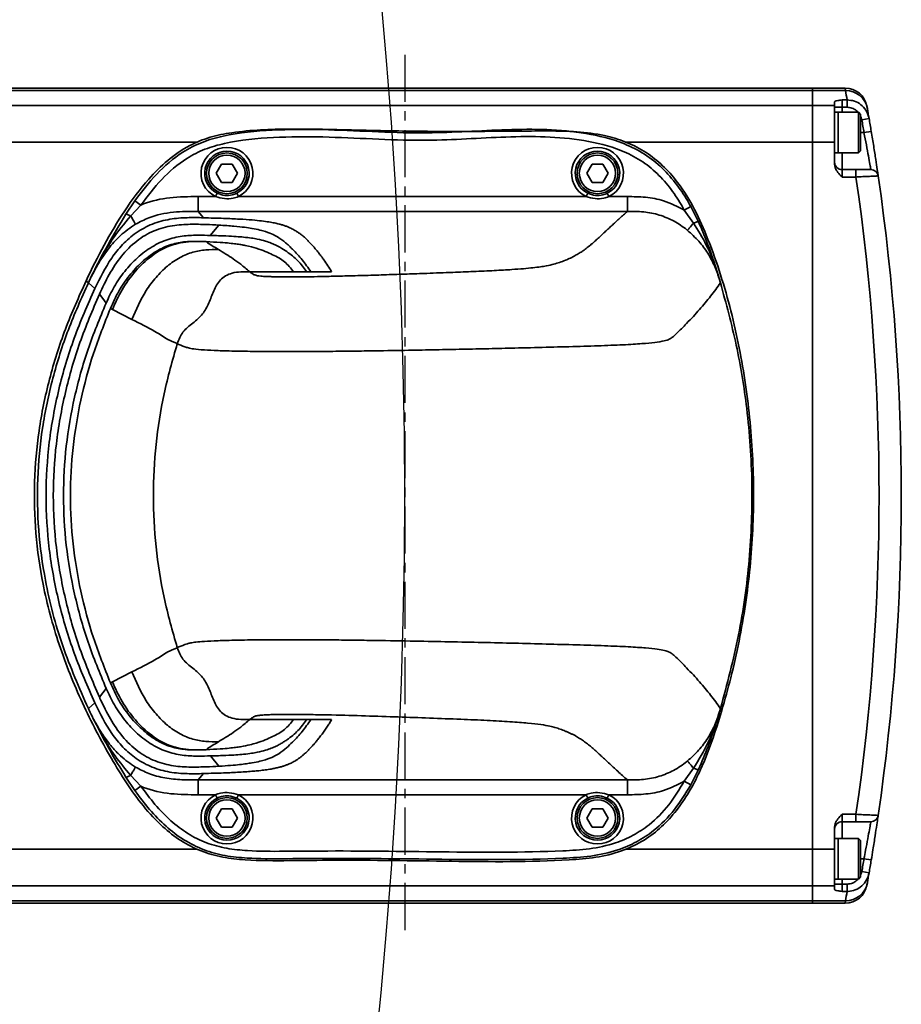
# Model space of a CAD drawing. Header units: millimetres. Extents: x 5717 to 9500, y -822 to 3039.
# Tile 15 of 31: x 7796 to 7915, y 743 to 875. Entities that reach past the tile are written whole.
import ezdxf

# ---------------------------------------------------------------- set-up
doc = ezdxf.new("R2010")
doc.units = ezdxf.units.MM
doc.header["$PDSIZE"] = -1
doc.linetypes.add('CENTER', pattern=[10.16, 6.35, -1.27, 1.27, -1.27])
doc.layers.add('细线层', color=7, linetype='Continuous')
doc.styles.get("Standard").update_dxf_attribs({"font": 'geniso.shx'})
doc.dimstyles.new('ISO-25', dxfattribs={"dimscale": 5, "dimtxt": 3.5, "dimasz": 4.5, "dimexe": 3.5, "dimexo": 0.625, "dimtad": 1, "dimdec": 1, "dimtxsty": 'Standard', "dimcen": 2.5, "dimclrd": 1, "dimclre": 1, "dimadec": 0, "dimazin": 0, "dimtfac": 1, "dimtdec": 1, "dimtmove": 1, "dimatfit": 3, "dimfxl": 1, "dimarcsym": 0})

# ---------------------------------------------------------------- blocks, each defined once
blk = doc.blocks.new('*D32')
at = {"color": 1, "lineweight": -2, "transparency": 16777216}
for p, q in [((7895.88, 1048.55), (7836.6, 1029.74)), ((7147.94, 811.21), (7815.15, 1022.94))]:
    blk.add_line(p, q, dxfattribs=at)
at = {"color": 1, "transparency": 16777216}
blk.add_solid([(7835.46, 1033.32), (7837.73, 1026.17), (7815.15, 1022.94)], dxfattribs=at)
at = {"layer": 'Defpoints', "color": 0, "transparency": 16777216}
for p in [(7815.15, 1022.94), (7147.94, 811.21)]:
    blk.add_point(p, dxfattribs=at)
at = {"color": 0, "transparency": 16777216, "insert": (7873.37, 1053.87), "char_height": 17.5, "attachment_point": 5, "rotation": 17.6057}
blk.add_mtext('{\\fHYSWLongFangSong|b1|i0|c134|p2;R700}', dxfattribs=at)

msp = doc.modelspace()

# ---------------------------------------------------------------- linework, layer by layer
at = {"linetype": 'CENTER'}
msp.add_line((7847.94, 870.71), (7847.94, 751.71), dxfattribs=at)
at = {"color": 4}
msp.add_arc((7147.94, 811.21), 700, 225, 135, dxfattribs=at)
at = {"layer": '细线层', "linetype": 'Continuous', "lineweight": 35}
for p, q in [((7902.94, 865.88), (7462.15, 865.88)), ((7463.53, 866.21), (7902.94, 866.21)), ((7902.94, 866.21), (7902.94, 865.88)), ((7902.94, 866.21), (7907.35, 866.21)), ((7902.94, 865.88), (7902.94, 863.85)), ((7907.4, 865.88), (7902.94, 865.88)), ((7907.4, 865.88), (7907.35, 866.21)), ((7460.59, 863.85), (7902.94, 863.85)), ((7902.94, 863.85), (7902.94, 858.9)), ((7902.94, 863.85), (7905.94, 863.85)), ((7905.94, 863.85), (7905.94, 864.36)), ((7905.94, 863.85), (7905.94, 858.9)), ((7906.94, 863.62), (7905.94, 863.62)), ((7906.94, 864.61), (7907.62, 864.61)), ((7906.94, 864.61), (7906.94, 863.62)), ((7907.62, 863.62), (7906.94, 863.62)), ((7906.94, 863.62), (7906.94, 862.96)), ((7907.62, 863.62), (7907.62, 864.61)), ((7910.3, 863.74), (7910.36, 863.43)), ((7906.44, 862.96), (7905.94, 862.96)), ((7909.14, 862.96), (7906.44, 862.96)), ((7906.44, 862.96), (7906.44, 857.46)), ((7906.44, 861.26), (7906.44, 862.96)), ((7909.44, 862.66), (7909.14, 862.96)), ((7909.14, 861.26), (7909.14, 862.96)), ((7909.44, 862.66), (7909.44, 861.15)), ((7906.44, 857.46), (7906.44, 861.26)), ((7909.14, 857.46), (7909.14, 861.26)), ((7909.44, 861.15), (7909.44, 857.76)), ((7909.6, 861.94), (7910.59, 862.11)), ((7909.9, 860.21), (7909.44, 860.21)), ((7909.9, 860.21), (7910.88, 860.37)), ((7819.86, 858.9), (7674.26, 858.9)), ((7902.94, 858.9), (7877.82, 858.9)), ((7902.94, 763.52), (7902.94, 858.9)), ((7905.94, 858.9), (7902.94, 858.9)), ((7905.94, 858.9), (7905.94, 855.94)), ((7905.94, 857.46), (7906.44, 857.46)), ((7906.44, 857.46), (7909.14, 857.46)), ((7906.94, 857.46), (7906.94, 855.21)), ((7909.14, 857.46), (7909.44, 857.76)), ((7822.49, 854.71), (7823.22, 855.96)), ((7823.22, 855.96), (7824.66, 855.96)), ((7824.66, 855.96), (7825.38, 854.71)), ((7872.49, 854.71), (7873.22, 855.96)), ((7873.22, 855.96), (7874.66, 855.96)), ((7874.66, 855.96), (7875.38, 854.71)), ((7823.22, 853.46), (7822.49, 854.71)), ((7825.38, 854.71), (7824.66, 853.46)), ((7873.22, 853.46), (7872.49, 854.71)), ((7875.38, 854.71), (7874.66, 853.46)), ((7906.94, 855.21), (7906.94, 854.21)), ((7906.94, 855.21), (7908.81, 855.21)), ((7908.81, 855.21), (7908.81, 854.21)), ((7824.66, 853.46), (7823.22, 853.46)), ((7874.66, 853.46), (7873.22, 853.46)), ((7908.81, 854.21), (7906.94, 854.21)), ((7822.62, 852.02), (7822.4, 851.57)), ((7825.48, 851.57), (7825.26, 852.02)), ((7872.62, 852.02), (7872.4, 851.57)), ((7875.48, 851.57), (7875.26, 852.02)), ((7810.3, 849.18), (7811.53, 851.01)), ((7812.34, 850.43), (7810.95, 848.94)), ((7812.34, 850.43), (7811.53, 851.01)), ((7820.04, 849.57), (7820.04, 851.57)), ((7820.04, 851.57), (7822.4, 851.57)), ((7825.48, 851.57), (7872.4, 851.57)), ((7875.48, 851.57), (7877.98, 851.57)), ((7820.04, 849.57), (7820.76, 848.71)), ((7877.98, 849.57), (7820.04, 849.57)), ((7885.65, 849.75), (7886.53, 850.24)), ((7886.9, 848), (7885.65, 849.75)), ((7886.53, 850.24), (7887.58, 848.14)), ((7821.7, 846.33), (7822.86, 847.72)), ((7821.13, 845.49), (7819.49, 845.52)), ((7832.94, 841.43), (7827.01, 841.43)), ((7834.69, 841.43), (7832.94, 841.43)), ((7834.69, 841.43), (7835.27, 841.43)), ((7838.07, 841.43), (7835.27, 841.43)), ((7805.24, 839.94), (7805.34, 840.15)), ((7805.24, 839.94), (7806.12, 839.18)), ((7890.45, 840.22), (7890.54, 839.94)), ((7808.49, 836.33), (7808.22, 836.47)), ((7811.12, 834.98), (7808.49, 836.33)), ((7817.24, 831.74), (7817.24, 831.73)), ((7817.24, 790.69), (7817.24, 790.69)), ((7808.49, 786.09), (7811.12, 787.44)), ((7808.22, 785.95), (7808.49, 786.09)), ((7805.24, 782.49), (7806.12, 783.24)), ((7805.41, 782.12), (7805.24, 782.49)), ((7890.54, 782.49), (7890.45, 782.19)), ((7827.01, 780.99), (7832.94, 780.99)), ((7832.94, 780.99), (7834.69, 780.99)), ((7835.27, 780.99), (7834.69, 780.99)), ((7835.27, 780.99), (7838.07, 780.99)), ((7821.71, 776.09), (7822.86, 774.7)), ((7810.95, 773.48), (7812.34, 771.99)), ((7820.04, 772.85), (7820.76, 773.71)), ((7885.65, 772.67), (7886.9, 774.42)), ((7887.58, 774.28), (7886.53, 772.18)), ((7811.53, 771.41), (7810.3, 773.24)), ((7812.34, 771.99), (7811.53, 771.41)), ((7820.04, 772.85), (7877.98, 772.85)), ((7820.04, 770.85), (7820.04, 772.85)), ((7885.65, 772.67), (7886.53, 772.18)), ((7822.4, 770.85), (7820.04, 770.85)), ((7822.4, 770.85), (7822.62, 770.4)), ((7825.26, 770.4), (7825.48, 770.85)), ((7872.4, 770.85), (7825.48, 770.85)), ((7872.4, 770.85), (7872.62, 770.4)), ((7875.26, 770.4), (7875.48, 770.85)), ((7877.98, 770.85), (7875.48, 770.85)), ((7822.49, 767.71), (7823.22, 768.96)), ((7823.22, 768.96), (7824.66, 768.96)), ((7824.66, 768.96), (7825.38, 767.71)), ((7872.49, 767.71), (7873.22, 768.96)), ((7873.22, 768.96), (7874.66, 768.96)), ((7874.66, 768.96), (7875.38, 767.71)), ((7906.94, 768.21), (7908.81, 768.21)), ((7906.94, 768.21), (7906.94, 767.21)), ((7908.81, 767.21), (7908.81, 768.21)), ((7823.22, 766.46), (7822.49, 767.71)), ((7825.38, 767.71), (7824.66, 766.46)), ((7873.22, 766.46), (7872.49, 767.71)), ((7875.38, 767.71), (7874.66, 766.46)), ((7908.81, 767.21), (7906.94, 767.21)), ((7906.94, 767.21), (7906.94, 764.96)), ((7824.66, 766.46), (7823.22, 766.46)), ((7874.66, 766.46), (7873.22, 766.46)), ((7905.94, 763.52), (7905.94, 766.48)), ((7906.44, 764.96), (7905.94, 764.96)), ((7909.14, 764.96), (7906.44, 764.96)), ((7906.44, 764.96), (7906.44, 759.46)), ((7906.44, 763.26), (7906.44, 764.96)), ((7909.44, 764.66), (7909.14, 764.96)), ((7909.14, 763.26), (7909.14, 764.96)), ((7909.44, 764.66), (7909.44, 763.15)), ((7674.26, 763.52), (7819.86, 763.52)), ((7877.82, 763.52), (7902.94, 763.52)), ((7902.94, 763.52), (7902.94, 758.57)), ((7902.94, 763.52), (7905.94, 763.52)), ((7905.94, 758.57), (7905.94, 763.52)), ((7906.44, 759.46), (7906.44, 763.26)), ((7909.14, 759.46), (7909.14, 763.26)), ((7909.44, 763.15), (7909.44, 759.76)), ((7909.9, 762.21), (7909.44, 762.21)), ((7909.9, 762.21), (7910.88, 762.05)), ((7909.44, 760.01), (7909.6, 760.48)), ((7909.6, 760.48), (7910.59, 760.31)), ((7905.94, 759.46), (7906.44, 759.46)), ((7906.94, 758.8), (7905.94, 758.8)), ((7906.44, 759.46), (7909.14, 759.46)), ((7906.94, 759.46), (7906.94, 758.8)), ((7906.94, 758.8), (7906.94, 757.81)), ((7906.94, 758.8), (7907.62, 758.8)), ((7907.62, 758.8), (7907.62, 757.81)), ((7909.14, 759.46), (7909.44, 759.76)), ((7910.36, 758.99), (7910.3, 758.69)), ((7902.94, 758.57), (7460.59, 758.57)), ((7902.94, 758.57), (7902.94, 756.54)), ((7905.94, 758.57), (7902.94, 758.57)), ((7905.94, 758.57), (7905.94, 758.06)), ((7907.62, 757.81), (7906.94, 757.81)), ((7462.15, 756.54), (7902.94, 756.54)), ((7902.94, 756.21), (7463.53, 756.21)), ((7902.94, 756.54), (7902.94, 756.21)), ((7902.94, 756.54), (7907.4, 756.54)), ((7907.35, 756.21), (7902.94, 756.21)), ((7907.35, 756.21), (7907.4, 756.54))]:
    msp.add_line(p, q, dxfattribs=at)
at = {"layer": '细线层', "linetype": 'Continuous', "lineweight": 35, "flags": 128}
for points in [[(7807.64, 837.2), (7807.19, 837.8), (7806.73, 838.39)], [(7807.64, 785.21), (7807.19, 784.62), (7806.73, 784.03)]]:
    msp.add_lwpolyline(points, dxfattribs=at)
at = {"layer": '细线层', "linetype": 'Continuous', "lineweight": 35}
for centre, radius in [((7823.94, 854.71), 2.75), ((7823.94, 854.71), 2.45), ((7873.94, 854.71), 2.75), ((7873.94, 854.71), 2.45), ((7823.94, 767.71), 2.75), ((7823.94, 767.71), 2.45), ((7873.94, 767.71), 2.75), ((7873.94, 767.71), 2.45)]:
    msp.add_circle(centre, radius, dxfattribs=at)
for centre, radius, start, end in [((7907.35, 863.21), 3, 10.0836, 90), ((7614.94, 814.18), 297, 9.7772, 10.025), ((7907.43, 862.9), 2.98, 10.2809, 90.5041), ((7614.94, 811.21), 300, 9.7685, 10.025), ((7614.94, 811.21), 299, 9.4322, 9.7685), ((7614.94, 811.21), 300, 9.4322, 9.7685), ((7823.94, 854.71), 3.5, 296.1323, 243.8677), ((7823.94, 854.71), 3, 296.1323, 243.8677), ((7873.94, 854.71), 3.5, 296.1323, 243.8677), ((7873.94, 854.71), 3, 296.1323, 243.8677), ((7906.94, 856.21), 1, 180, 270), ((7910.83, 854.21), 1, 8.2685, 90), ((7614.94, 811.21), 300, 351.7315, 8.2685), ((7614.94, 811.21), 297, 351.6754, 8.3246), ((7823.94, 767.71), 3.5, 116.1323, 63.8677), ((7873.94, 767.71), 3.5, 116.1323, 63.8677), ((7823.94, 767.71), 3, 116.1323, 63.8677), ((7873.94, 767.71), 3, 116.1323, 63.8677), ((7910.83, 768.21), 1, 270, 351.7315), ((7906.94, 766.21), 1, 90, 180), ((7614.94, 811.21), 299, 350.2315, 350.5678), ((7614.94, 811.21), 300, 350.2315, 350.5678), ((7614.94, 811.21), 300, 349.975, 350.2315), ((7907.35, 759.21), 3, 270, 349.9164), ((7907.43, 759.52), 2.98, 269.4959, 349.7191), ((7614.94, 808.24), 297, 349.975, 350.2228)]:
    msp.add_arc(centre, radius, start, end, dxfattribs=at)
for points, knots in [([(7905.94, 864.36), (7905.96, 864.38), (7906, 864.44), (7906.38, 864.53), (7906.74, 864.58), (7906.94, 864.61), (7906.94, 864.61)], [0, 0, 0, 0, 0.247749, 0.586728, 0.996915, 1, 1, 1, 1]), ([(7907.62, 864.61), (7907.96, 864.58), (7908.63, 864.52), (7909.52, 864), (7910.21, 863.25), (7910.5, 862.56), (7910.58, 862.17), (7910.59, 862.11)], [0, 0, 0, 0, 0.238492, 0.476499, 0.71566, 0.957127, 1, 1, 1, 1]), ([(7909.07, 862.96), (7909.01, 863.04), (7908.8, 863.29), (7908.29, 863.55), (7907.85, 863.6), (7907.62, 863.62)], [0, 0, 0, 0, 0.186039, 0.592966, 1, 1, 1, 1]), ([(7909.6, 861.94), (7909.6, 861.98), (7909.57, 862.14), (7909.49, 862.29), (7909.44, 862.4)], [0, 0, 0, 0, 0.248863, 1, 1, 1, 1]), ([(7804.93, 840.21), (7805.72, 841.82), (7807.31, 845.05), (7810.06, 849.68), (7812.92, 853.54), (7815.87, 856.52), (7818.68, 858.46), (7821.65, 859.66), (7826.18, 860.53), (7832.42, 860.76), (7840.26, 860.57), (7850.66, 860.32), (7859.7, 860.37), (7867.39, 860.44), (7871.17, 860.37), (7874.62, 859.94), (7877.66, 859.05), (7880.24, 857.79), (7882.53, 856.04), (7884.81, 853.58), (7886.89, 850.33), (7889.45, 844.61), (7891.97, 836.78), (7893.99, 826.82), (7895.02, 816.73), (7895.07, 806.6), (7894.06, 796.53), (7892.47, 788.4), (7891.13, 783.69), (7890.72, 782.21)], [0, 0, 0, 0, 0.032666, 0.065341, 0.097866, 0.11964, 0.141341, 0.159402, 0.177494, 0.224915, 0.272497, 0.320086, 0.413948, 0.436888, 0.459817, 0.482628, 0.499917, 0.517181, 0.534499, 0.55184, 0.578, 0.60424, 0.665557, 0.727119, 0.788554, 0.849683, 0.910979, 0.972129, 1, 1, 1, 1]), ([(7811.53, 851.01), (7812.46, 852.25), (7814.33, 854.7), (7817.45, 857.37), (7820.57, 858.98), (7824.62, 860.11), (7830.07, 860.63), (7836.8, 860.66), (7843.54, 860.33), (7849.82, 860.09), (7855.66, 860.3), (7861.04, 860.6), (7866.41, 860.71), (7871.72, 860.31), (7876.2, 859.32), (7879.68, 857.77), (7882.17, 855.99), (7884.24, 853.78), (7885.63, 851.81), (7886.32, 850.59), (7886.53, 850.24)], [0, 0, 0, 0, 0.056457, 0.112587, 0.148244, 0.183922, 0.265473, 0.347414, 0.429809, 0.511983, 0.57733, 0.643241, 0.708783, 0.773432, 0.837714, 0.874962, 0.912199, 0.948623, 0.985111, 1, 1, 1, 1]), ([(7885.65, 849.75), (7885.46, 850.09), (7884.79, 851.26), (7883.48, 853.14), (7881.52, 855.23), (7879.18, 856.9), (7875.83, 858.39), (7871.46, 859.35), (7866.21, 859.73), (7860.91, 859.61), (7855.6, 859.3), (7849.82, 859.09), (7843.58, 859.34), (7836.9, 859.67), (7830.22, 859.64), (7824.86, 859.13), (7820.95, 858.04), (7817.99, 856.52), (7815.02, 853.97), (7813.24, 851.62), (7812.34, 850.43)], [0, 0, 0, 0, 0.014711, 0.050241, 0.085706, 0.121457, 0.157219, 0.222293, 0.287743, 0.354111, 0.420855, 0.487021, 0.570641, 0.654489, 0.737872, 0.820854, 0.855123, 0.889371, 0.944518, 1, 1, 1, 1]), ([(7910.83, 855.21), (7910.83, 855.23), (7910.82, 855.29), (7910.71, 855.87), (7910.51, 857), (7910.23, 858.51), (7910.01, 859.64), (7909.9, 860.21)], [0, 0, 0, 0, 0.132992, 0.346552, 0.562935, 0.781334, 1, 1, 1, 1]), ([(7910.88, 860.37), (7910.99, 859.69), (7911.22, 858.33), (7911.5, 856.51), (7911.7, 855.15), (7911.81, 854.45), (7911.82, 854.38), (7911.82, 854.35)], [0, 0, 0, 0, 0.218393, 0.436696, 0.653147, 0.866879, 1, 1, 1, 1]), ([(7906.94, 854.21), (7906.94, 854.21), (7906.74, 854.41), (7906.38, 854.78), (7906, 855.37), (7905.96, 855.77), (7905.94, 855.94)], [0, 0, 0, 0, 0.003085, 0.413272, 0.752251, 1, 1, 1, 1]), ([(7908.81, 855.21), (7908.96, 855.21), (7909.35, 855.21), (7909.92, 855.21), (7910.42, 855.21), (7910.76, 855.21), (7910.81, 855.21), (7910.83, 855.21)], [0, 0, 0, 0, 0.148434, 0.3633877, 0.5762349, 0.7881004, 1, 1, 1, 1]), ([(7911.82, 854.35), (7911.79, 854.35), (7911.72, 854.35), (7911.21, 854.33), (7910.46, 854.29), (7909.61, 854.25), (7909.04, 854.22), (7908.81, 854.21)], [0, 0, 0, 0, 0.212485, 0.424683, 0.63747, 0.851988, 1, 1, 1, 1]), ([(7822.62, 852.02), (7822.96, 851.89), (7823.62, 851.65), (7824.56, 851.73), (7825.06, 851.94), (7825.26, 852.02)], [0, 0, 0, 0, 0.399925, 0.768668, 1, 1, 1, 1]), ([(7872.62, 852.02), (7872.96, 851.89), (7873.62, 851.65), (7874.56, 851.73), (7875.06, 851.94), (7875.26, 852.02)], [0, 0, 0, 0, 0.399925, 0.768668, 1, 1, 1, 1]), ([(7812.34, 850.43), (7812.45, 850.48), (7813.7, 850.98), (7816.28, 851.55), (7818.77, 851.56), (7820.04, 851.57)], [0, 0, 0, 0, 0.046772, 0.513033, 1, 1, 1, 1]), ([(7825.48, 851.57), (7825.25, 851.49), (7824.65, 851.3), (7823.58, 851.23), (7822.8, 851.45), (7822.4, 851.57)], [0, 0, 0, 0, 0.228793, 0.601127, 1, 1, 1, 1]), ([(7875.48, 851.57), (7875.25, 851.49), (7874.65, 851.3), (7873.58, 851.23), (7872.8, 851.45), (7872.4, 851.57)], [0, 0, 0, 0, 0.228793, 0.601127, 1, 1, 1, 1]), ([(7877.98, 851.57), (7878.79, 851.56), (7880.44, 851.55), (7883.09, 851.06), (7884.74, 850.22), (7885.65, 849.75)], [0, 0, 0, 0, 0.306189, 0.61817, 1, 1, 1, 1]), ([(7805.34, 840.15), (7805.34, 840.15), (7805.34, 840.15), (7805.34, 840.15), (7805.34, 840.15), (7805.34, 840.15), (7805.34, 840.16), (7805.41, 840.3), (7805.67, 840.83), (7806.46, 842.43), (7807.98, 845.34), (7809.45, 847.78), (7810.3, 849.18)], [0, 0, 0, 0, 0.000006, 0.000017, 0.000037, 0.000064, 0.000728, 0.003383, 0.045844, 0.169625, 0.521156, 1, 1, 1, 1]), ([(7820.04, 849.57), (7818.93, 849.56), (7816.69, 849.56), (7813.79, 848.99), (7812.19, 848.15), (7811.61, 847.84)], [0, 0, 0, 0, 0.382248, 0.7739, 1, 1, 1, 1]), ([(7877.98, 849.57), (7877.8, 849.41), (7877.45, 849.1), (7876.94, 848.64), (7876.46, 848.2), (7876, 847.78), (7875.56, 847.38), (7875.13, 846.97), (7874.66, 846.54), (7874.17, 846.08), (7873.65, 845.6), (7873.13, 845.14), (7872.58, 844.69), (7872.04, 844.28), (7871.49, 843.93), (7870.94, 843.6), (7870.33, 843.29), (7869.63, 842.98), (7868.89, 842.7), (7868.08, 842.45), (7867.08, 842.2), (7865.41, 841.96), (7862.92, 841.75), (7860.08, 841.58), (7857.33, 841.46), (7854.25, 841.33), (7851.23, 841.22), (7848.24, 841.12), (7845.49, 841.02), (7842.71, 840.93), (7840.03, 840.86), (7837.73, 840.8), (7835.84, 840.76), (7834.44, 840.74), (7833.3, 840.73), (7832.39, 840.73), (7831.54, 840.73), (7830.73, 840.74), (7830, 840.76), (7829.14, 840.79), (7828.45, 840.83), (7828.06, 840.89), (7827.7, 840.98), (7827.45, 841.11), (7827.21, 841.27), (7827.08, 841.37), (7827.01, 841.43)], [0, 0, 0, 0, 0.047201, 0.092574, 0.136119, 0.177835, 0.217723, 0.255783, 0.297359, 0.347079, 0.392444, 0.439896, 0.483815, 0.526374, 0.559235, 0.589502, 0.622568, 0.652644, 0.682073, 0.705939, 0.728664, 0.753973, 0.779443, 0.79547, 0.811498, 0.826163, 0.843557, 0.85636, 0.869476, 0.882563, 0.894899, 0.904997, 0.91146, 0.916873, 0.920142, 0.923144, 0.925974, 0.928749, 0.931716, 0.934684, 0.940594, 0.946528, 0.952467, 0.967947, 0.983142, 1, 1, 1, 1]), ([(7886.08, 847.01), (7886.06, 847.03), (7885.49, 847.5), (7884.28, 848.31), (7882.31, 849.15), (7880.16, 849.56), (7878.71, 849.57), (7877.98, 849.57)], [0, 0, 0, 0, 0.0125121, 0.251933, 0.5001493, 0.7464333, 1, 1, 1, 1]), ([(7810.95, 848.94), (7810.09, 847.91), (7808.47, 845.95), (7806.89, 843.19), (7805.93, 841.36), (7805.52, 840.53), (7805.39, 840.26), (7805.37, 840.21), (7805.35, 840.18), (7805.34, 840.16), (7805.34, 840.16), (7805.34, 840.15), (7805.34, 840.15), (7805.34, 840.15), (7805.34, 840.15), (7805.34, 840.15), (7805.34, 840.15), (7805.34, 840.15), (7805.34, 840.15), (7805.34, 840.15)], [0, 0, 0, 0, 0.385048, 0.726602, 0.909513, 0.979151, 0.989575, 0.994786, 0.997392, 0.998781, 0.99939, 0.999695, 0.99985, 0.999926, 0.999963, 0.99998, 0.99999, 0.999995, 1, 1, 1, 1]), ([(7811.61, 847.84), (7810.91, 847.36), (7809.5, 846.39), (7807.86, 844.5), (7806.72, 842.77), (7806.01, 841.48), (7805.67, 840.82), (7805.49, 840.46), (7805.4, 840.27), (7805.35, 840.18), (7805.34, 840.16), (7805.34, 840.15), (7805.34, 840.15), (7805.34, 840.15), (7805.34, 840.15), (7805.34, 840.15), (7805.34, 840.15), (7805.34, 840.15)], [0, 0, 0, 0, 0.2492752, 0.4990677, 0.7492074, 0.8745925, 0.9373172, 0.9686875, 0.9921089, 0.9979935, 0.9994798, 0.9998594, 0.9999587, 0.9999862, 0.9999946, 0.9999976, 1, 1, 1, 1]), ([(7806.12, 839.18), (7806.82, 840.58), (7807.86, 842.7), (7809.84, 845.17), (7811.67, 846.77), (7813.87, 847.95), (7816.25, 848.58), (7818.61, 848.76), (7820.05, 848.73), (7820.76, 848.71)], [0, 0, 0, 0, 0.237331, 0.356599, 0.479609, 0.609026, 0.739097, 0.869508, 1, 1, 1, 1]), ([(7806.73, 838.39), (7807.16, 839.29), (7808, 841.08), (7809.63, 843.57), (7811.66, 845.64), (7814.08, 847.06), (7816.61, 847.72), (7819.02, 847.86), (7821.19, 847.8), (7822.3, 847.75), (7822.86, 847.72)], [0, 0, 0, 0, 0.129704, 0.259742, 0.38866, 0.510153, 0.63237, 0.754963, 0.877616, 1, 1, 1, 1]), ([(7811.61, 847.84), (7811.59, 847.88), (7811.55, 847.95), (7811.31, 848.35), (7811.08, 848.73), (7810.96, 848.94), (7810.95, 848.94)], [0, 0, 0, 0, 0.328768, 0.657537, 0.986305, 1, 1, 1, 1]), ([(7820.76, 848.71), (7821.71, 848.68), (7823.13, 848.64), (7824.63, 848.58), (7826.02, 848.51), (7827.42, 848.41), (7828.68, 848.28), (7829.63, 848.14), (7830.39, 848.01), (7830.97, 847.87), (7831.46, 847.73), (7831.89, 847.59), (7832.26, 847.45), (7832.58, 847.3), (7832.86, 847.16), (7833.11, 847.02), (7833.33, 846.88), (7833.52, 846.76), (7833.7, 846.63), (7833.88, 846.5), (7834.07, 846.34), (7834.28, 846.17), (7834.48, 845.99), (7834.67, 845.82), (7834.84, 845.65), (7835.01, 845.48), (7835.19, 845.3), (7835.42, 845.05), (7835.7, 844.73), (7836.04, 844.33), (7836.37, 843.91), (7836.7, 843.48), (7837.11, 842.92), (7837.58, 842.23), (7837.91, 841.7), (7838.07, 841.43)], [0, 0, 0, 0, 0.016922, 0.025322, 0.033574, 0.052086, 0.070361, 0.089058, 0.107562, 0.127044, 0.144368, 0.163727, 0.185128, 0.203765, 0.22288, 0.243546, 0.26099, 0.277183, 0.294359, 0.312518, 0.33166, 0.357502, 0.382776, 0.404317, 0.426927, 0.450605, 0.475352, 0.501168, 0.552172, 0.605985, 0.662606, 0.722036, 0.781382, 0.892283, 1, 1, 1, 1]), ([(7822.86, 847.72), (7823.58, 847.67), (7825.03, 847.57), (7826.35, 847.42), (7828.01, 847.17), (7829.25, 846.84), (7830.25, 846.43), (7830.95, 846.02), (7831.51, 845.63), (7831.98, 845.24), (7832.39, 844.86), (7833.15, 844.1), (7834.14, 843.05), (7834.89, 841.97), (7835.27, 841.43)], [0, 0, 0, 0, 0.0207172, 0.0415428, 0.0623743, 0.1248595, 0.1873643, 0.2498768, 0.3123858, 0.3748962, 0.4374063, 0.4999181, 0.7499594, 1, 1, 1, 1]), ([(7886.08, 847.01), (7886.11, 847.04), (7886.16, 847.1), (7886.46, 847.46), (7886.74, 847.81), (7886.89, 847.99), (7886.9, 848)], [0, 0, 0, 0, 0.329225, 0.658449, 0.987674, 1, 1, 1, 1]), ([(7890.45, 840.22), (7890.45, 840.23), (7890.45, 840.23), (7890.44, 840.26), (7890.41, 840.36), (7890.29, 840.76), (7889.78, 842.37), (7888.79, 844.95), (7887.51, 847.02), (7886.9, 848)], [0, 0, 0, 0, 0.00044, 0.002194, 0.009207, 0.037257, 0.149468, 0.599179, 1, 1, 1, 1]), ([(7887.58, 848.14), (7887.97, 847.25), (7888.5, 846.03), (7889.38, 843.64), (7889.93, 841.94), (7890.35, 840.55), (7890.42, 840.31), (7890.44, 840.27), (7890.44, 840.25), (7890.45, 840.23), (7890.45, 840.23), (7890.45, 840.23), (7890.45, 840.23), (7890.45, 840.22), (7890.45, 840.22), (7890.45, 840.22)], [0, 0, 0, 0, 0.349008, 0.474871, 0.906446, 0.982332, 0.990385, 0.995305, 0.997765, 0.998995, 0.99961, 0.999763, 0.999906, 0.999972, 1, 1, 1, 1]), ([(7821.7, 846.33), (7821.2, 846.34), (7820.18, 846.37), (7818.2, 846.32), (7816, 845.88), (7813.81, 844.87), (7811.82, 843.37), (7810.1, 841.52), (7808.68, 839.45), (7807.98, 837.94), (7807.64, 837.2)], [0, 0, 0, 0, 0.126797, 0.253508, 0.379996, 0.506026, 0.63144, 0.756224, 0.880445, 1, 1, 1, 1]), ([(7890.45, 840.22), (7890.45, 840.22), (7890.45, 840.22), (7890.45, 840.22), (7890.45, 840.22), (7890.45, 840.22), (7890.45, 840.23), (7890.45, 840.23), (7890.44, 840.25), (7890.24, 840.91), (7890, 841.59), (7889.48, 842.79), (7888.85, 843.97), (7887.65, 845.59), (7886.61, 846.54), (7886.08, 847.01)], [0, 0, 0, 0, 0.000003, 0.000006, 0.000015, 0.000043, 0.000142, 0.000523, 0.00201, 0.007902, 0.250906, 0.266324, 0.499599, 0.74869, 1, 1, 1, 1]), ([(7819.49, 845.52), (7819.11, 845.52), (7818.21, 845.5), (7816.44, 845.19), (7814.36, 844.26), (7812.43, 842.78), (7810.74, 840.94), (7809.28, 838.84), (7808.58, 837.27), (7808.22, 836.47)], [0, 0, 0, 0, 0.107974, 0.257299, 0.406047, 0.554077, 0.701386, 0.847997, 1, 1, 1, 1]), ([(7808.49, 836.33), (7808.89, 837.23), (7809.72, 839.07), (7811.52, 841.53), (7813.76, 843.69), (7816.47, 845.24), (7818.52, 845.43), (7819.49, 845.52)], [0, 0, 0, 0, 0.195368, 0.398386, 0.596902, 0.809775, 1, 1, 1, 1]), ([(7821.13, 845.49), (7821.81, 845.45), (7823.18, 845.38), (7824.3, 845.28), (7825.19, 845.18), (7825.85, 845.08), (7826.93, 844.88), (7828.02, 844.58), (7829.15, 844.17), (7830.43, 843.58), (7831.78, 842.86), (7832.56, 841.91), (7832.94, 841.43)], [0, 0, 0, 0, 0.027665, 0.055667, 0.083675, 0.111683, 0.139693, 0.249731, 0.374776, 0.499821, 0.749911, 1, 1, 1, 1]), ([(7822.8, 844.43), (7822.52, 844.59), (7821.96, 844.93), (7821.41, 845.3), (7821.13, 845.49)], [0, 0, 0, 0, 0.5, 1, 1, 1, 1]), ([(7834.69, 841.43), (7834.32, 841.95), (7833.56, 842.98), (7832.33, 843.95), (7831.12, 844.73), (7830.19, 845.19), (7829.17, 845.56), (7828.3, 845.79), (7827.28, 845.97), (7826.36, 846.08), (7825.22, 846.18), (7823.92, 846.26), (7822.46, 846.3), (7821.7, 846.33)], [0, 0, 0, 0, 0.249661, 0.499324, 0.624156, 0.748988, 0.811403, 0.873815, 0.905022, 0.936225, 0.957028, 0.977808, 1, 1, 1, 1]), ([(7811.12, 834.98), (7811.7, 836.31), (7812.57, 838.33), (7814.32, 840.69), (7815.85, 842.22), (7817.53, 843.38), (7819.3, 844.11), (7821.07, 844.42), (7822.23, 844.42), (7822.8, 844.43)], [0, 0, 0, 0, 0.269525, 0.407712, 0.541997, 0.668404, 0.785388, 0.89467, 1, 1, 1, 1]), ([(7827.01, 841.43), (7826.6, 841.78), (7825.76, 842.49), (7824.46, 843.41), (7823.46, 844.02), (7822.8, 844.43)], [0, 0, 0, 0, 0.249997, 0.499997, 1, 1, 1, 1]), ([(7827.01, 841.43), (7826.21, 841.44), (7825.08, 841.44), (7823.75, 840.93), (7822.81, 840.16), (7822.11, 838.85), (7821.56, 837.21), (7820.7, 835.65), (7819.37, 834.47), (7817.89, 833.41), (7817.45, 832.28), (7817.24, 831.74)], [0, 0, 0, 0, 0.161755, 0.226751, 0.286043, 0.403326, 0.523026, 0.639128, 0.759569, 0.882842, 1, 1, 1, 1]), ([(7890.72, 782.21), (7890.11, 780.26), (7888.89, 776.34), (7886.72, 771.72), (7884.42, 768.41), (7882.38, 766.23), (7879.95, 764.46), (7877.04, 763.11), (7873.72, 762.32), (7866.03, 761.75), (7854.22, 761.84), (7841.63, 762.08), (7832.36, 761.95), (7827.37, 761.94), (7823.37, 762.35), (7820.41, 763.17), (7817.68, 764.59), (7815.05, 766.64), (7812.6, 769.3), (7810.35, 772.43), (7807.54, 777.04), (7804.31, 783.19), (7801.16, 791.06), (7799.07, 798.75), (7798.05, 806.14), (7797.86, 813.08), (7798.46, 820.05), (7799.89, 826.95), (7802.02, 833.73), (7803.96, 838.05), (7804.93, 840.21)], [0, 0, 0, 0, 0.036991, 0.073841, 0.091653, 0.109435, 0.127429, 0.145426, 0.167008, 0.188663, 0.284293, 0.379964, 0.415758, 0.45153, 0.469824, 0.488068, 0.506498, 0.52496, 0.548066, 0.571305, 0.594535, 0.645401, 0.696375, 0.747135, 0.788762, 0.830521, 0.872142, 0.914701, 0.957394, 1, 1, 1, 1]), ([(7805.24, 782.49), (7804.01, 785.28), (7801.56, 790.87), (7799.44, 799.02), (7798.42, 806.6), (7798.28, 813.49), (7798.93, 820.35), (7800.35, 827.08), (7802.42, 833.66), (7804.3, 837.84), (7805.24, 839.94)], [0, 0, 0, 0, 0.15359, 0.307151, 0.42262, 0.538086, 0.653555, 0.769029, 0.884509, 1, 1, 1, 1]), ([(7805.24, 839.94), (7805.18, 839.99), (7805.07, 840.08), (7804.97, 840.17), (7804.93, 840.21)], [0, 0, 0, 0, 0.559998, 1, 1, 1, 1]), ([(7890.54, 839.94), (7890.33, 839.63), (7889.91, 839.03), (7889.22, 838.12), (7888.49, 837.22), (7887.71, 836.31), (7886.87, 835.39), (7885.82, 834.3), (7884.98, 833.43), (7884.33, 832.82), (7884.07, 832.59), (7883.75, 832.37), (7883.24, 832.15), (7882.21, 831.95), (7880.56, 831.76), (7878.23, 831.6), (7874.99, 831.46), (7871.14, 831.34), (7867.03, 831.23), (7863.07, 831.13), (7859.3, 831.04), (7855.74, 830.97), (7852.13, 830.9), (7848.21, 830.82), (7844.5, 830.76), (7840.96, 830.71), (7837.87, 830.68), (7834.68, 830.65), (7831.43, 830.65), (7828.2, 830.66), (7825.18, 830.71), (7822.64, 830.78), (7820.6, 830.88), (7819.38, 831.01), (7818.72, 831.15), (7817.95, 831.39), (7817.54, 831.59), (7817.24, 831.74)], [0, 0, 0, 0, 0.078299, 0.156597, 0.234899, 0.313198, 0.391383, 0.474314, 0.596454, 0.615645, 0.634837, 0.654029, 0.673218, 0.692356, 0.707709, 0.723054, 0.738398, 0.753756, 0.769121, 0.784487, 0.79678, 0.809073, 0.821366, 0.833584, 0.848284, 0.857775, 0.867265, 0.876752, 0.886233, 0.895704, 0.905167, 0.914627, 0.92409, 0.936717, 0.949369, 0.962026, 1, 1, 1, 1]), ([(7890.54, 782.49), (7891.42, 785.78), (7893.18, 792.38), (7894.57, 802.55), (7894.96, 812.79), (7894.28, 822.49), (7892.81, 831.57), (7891.29, 837.15), (7890.54, 839.94)], [0, 0, 0, 0, 0.175673, 0.351336, 0.526996, 0.702659, 0.851326, 1, 1, 1, 1]), ([(7806.12, 783.24), (7805.15, 785.46), (7803.2, 789.88), (7801.14, 796.85), (7799.83, 803.98), (7799.39, 811.21), (7799.83, 818.44), (7801.14, 825.57), (7803.2, 832.54), (7805.15, 836.96), (7806.12, 839.18)], [0, 0, 0, 0, 0.125318, 0.250381, 0.375247, 0.500001, 0.624755, 0.74962, 0.874684, 1, 1, 1, 1]), ([(7806.73, 784.03), (7805.81, 786.18), (7803.98, 790.5), (7802.03, 797.27), (7800.79, 804.19), (7800.38, 811.21), (7800.79, 818.23), (7802.03, 825.15), (7803.98, 831.92), (7805.81, 836.24), (7806.73, 838.39)], [0, 0, 0, 0, 0.1253029, 0.2503625, 0.3752351, 0.4999985, 0.6247649, 0.749639, 0.8746984, 1, 1, 1, 1]), ([(7807.64, 837.2), (7806.78, 835.14), (7805.07, 831.01), (7803.28, 824.53), (7802.14, 817.91), (7801.77, 811.21), (7802.14, 804.51), (7803.28, 797.89), (7805.07, 791.41), (7806.78, 787.28), (7807.64, 785.21)], [0, 0, 0, 0, 0.12529, 0.250344, 0.375221, 0.500003, 0.624785, 0.749662, 0.874717, 1, 1, 1, 1]), ([(7808.22, 836.47), (7807.42, 834.46), (7805.82, 830.43), (7804.13, 824.13), (7803.07, 817.71), (7802.71, 811.21), (7803.07, 804.71), (7804.13, 798.29), (7805.82, 791.99), (7807.42, 787.97), (7808.22, 785.95)], [0, 0, 0, 0, 0.125271, 0.250321, 0.375205, 0.499998, 0.624791, 0.749675, 0.874726, 1, 1, 1, 1]), ([(7817.24, 831.74), (7816.78, 831.92), (7815.88, 832.28), (7815.17, 832.83), (7813.6, 833.74), (7812.19, 834.45), (7811.12, 834.98)], [0, 0, 0, 0, 0.166659, 0.333327, 0.499996, 1, 1, 1, 1]), ([(7817.24, 831.73), (7816.6, 829.48), (7815.33, 825.01), (7814.28, 818.12), (7813.9, 811.21), (7814.28, 804.3), (7815.33, 797.41), (7816.6, 792.94), (7817.24, 790.69)], [0, 0, 0, 0, 0.1682918, 0.3344162, 0.5, 0.6655834, 0.8317077, 1, 1, 1, 1]), ([(7811.12, 787.44), (7812.19, 787.97), (7813.6, 788.68), (7815.17, 789.59), (7815.88, 790.14), (7816.78, 790.5), (7817.24, 790.69)], [0, 0, 0, 0, 0.500004, 0.666673, 0.833341, 1, 1, 1, 1]), ([(7817.24, 790.69), (7817.54, 790.83), (7817.93, 791.01), (7818.6, 791.23), (7819.04, 791.34), (7819.69, 791.45), (7820.8, 791.55), (7822.64, 791.64), (7825.18, 791.71), (7828.2, 791.76), (7831.43, 791.77), (7834.68, 791.77), (7837.87, 791.75), (7840.96, 791.71), (7844.82, 791.66), (7849.14, 791.58), (7853.94, 791.49), (7858.42, 791.4), (7862.78, 791.3), (7867.03, 791.19), (7871.14, 791.08), (7874.99, 790.96), (7878.23, 790.82), (7880.56, 790.66), (7882.09, 790.49), (7883.05, 790.31), (7883.75, 790.07), (7884.14, 789.77), (7884.93, 789.05), (7885.81, 788.13), (7886.87, 787.03), (7887.71, 786.11), (7888.49, 785.2), (7889.22, 784.3), (7889.91, 783.39), (7890.33, 782.79), (7890.54, 782.49)], [0, 0, 0, 0, 0.037973, 0.047467, 0.056959, 0.066448, 0.075924, 0.085388, 0.094847, 0.10431, 0.113781, 0.123262, 0.132748, 0.142238, 0.151729, 0.169413, 0.184792, 0.200158, 0.215523, 0.230889, 0.246253, 0.261611, 0.276955, 0.2923, 0.307652, 0.323181, 0.338756, 0.369909, 0.401064, 0.525694, 0.608624, 0.686807, 0.765105, 0.843405, 0.921702, 1, 1, 1, 1]), ([(7817.24, 790.69), (7817.45, 790.14), (7817.89, 789.01), (7819.37, 787.95), (7820.7, 786.77), (7821.56, 785.21), (7822.11, 783.57), (7822.81, 782.26), (7823.75, 781.49), (7825.08, 780.98), (7826.21, 780.99), (7827.01, 780.99)], [0, 0, 0, 0, 0.117158, 0.240432, 0.360873, 0.476974, 0.596675, 0.713957, 0.773249, 0.838246, 1, 1, 1, 1]), ([(7811.12, 787.44), (7811.7, 786.11), (7812.57, 784.09), (7814.32, 781.73), (7815.85, 780.2), (7817.53, 779.04), (7819.3, 778.31), (7821.07, 778), (7822.23, 778), (7822.8, 778)], [0, 0, 0, 0, 0.269526, 0.407712, 0.541996, 0.668404, 0.785388, 0.89467, 1, 1, 1, 1]), ([(7808.22, 785.95), (7808.58, 785.16), (7809.27, 783.61), (7810.71, 781.51), (7812.4, 779.66), (7814.34, 778.18), (7816.41, 777.24), (7818.2, 776.93), (7819.1, 776.91), (7819.48, 776.9)], [0, 0, 0, 0, 0.149674, 0.296603, 0.444204, 0.592536, 0.741585, 0.891217, 1, 1, 1, 1]), ([(7808.49, 786.09), (7808.89, 785.19), (7809.72, 783.36), (7811.52, 780.9), (7813.76, 778.74), (7816.47, 777.18), (7818.51, 776.99), (7819.48, 776.9)], [0, 0, 0, 0, 0.195344, 0.398341, 0.596853, 0.809755, 1, 1, 1, 1]), ([(7806.89, 783.68), (7806.87, 783.74), (7806.81, 783.85), (7806.76, 783.97), (7806.73, 784.03)], [0, 0, 0, 0, 0.500029, 1, 1, 1, 1]), ([(7807.64, 785.21), (7807.99, 784.46), (7808.7, 782.94), (7810.13, 780.86), (7811.84, 779.02), (7813.83, 777.53), (7816.02, 776.53), (7818.22, 776.1), (7820.18, 776.05), (7821.2, 776.08), (7821.71, 776.09)], [0, 0, 0, 0, 0.122043, 0.245911, 0.370352, 0.495412, 0.621087, 0.747214, 0.873566, 1, 1, 1, 1]), ([(7820.76, 773.71), (7820.04, 773.69), (7818.6, 773.66), (7816.23, 773.84), (7813.86, 774.48), (7811.69, 775.64), (7809.87, 777.22), (7807.88, 779.69), (7806.82, 781.82), (7806.12, 783.24)], [0, 0, 0, 0, 0.13103, 0.26197, 0.392569, 0.519176, 0.640134, 0.760509, 1, 1, 1, 1]), ([(7822.86, 774.7), (7822.31, 774.67), (7821.22, 774.62), (7819.11, 774.56), (7816.75, 774.68), (7814.68, 775.2), (7813.07, 775.95), (7811.51, 776.96), (7809.79, 778.66), (7808.15, 781.07), (7807.31, 782.81), (7806.89, 783.68)], [0, 0, 0, 0, 0.122112, 0.244462, 0.366758, 0.488714, 0.549571, 0.61279, 0.742371, 0.871364, 1, 1, 1, 1]), ([(7805.41, 782.12), (7805.65, 781.65), (7806.12, 780.71), (7806.95, 779.29), (7807.77, 778.1), (7808.54, 777.16), (7809.1, 776.57), (7810.03, 775.65), (7810.91, 775.06), (7811.61, 774.58)], [0, 0, 0, 0, 0.158624, 0.313424, 0.500287, 0.602121, 0.684703, 0.748395, 1, 1, 1, 1]), ([(7805.41, 782.12), (7805.42, 782.1), (7805.45, 782.04), (7805.58, 781.78), (7806.1, 780.73), (7807.15, 778.75), (7808.77, 776.05), (7810.23, 774.33), (7810.95, 773.48)], [0, 0, 0, 0, 0.004069, 0.020343, 0.085442, 0.345918, 0.673711, 1, 1, 1, 1]), ([(7810.3, 773.24), (7809.56, 774.46), (7808.13, 776.81), (7806.61, 779.7), (7805.74, 781.45), (7805.47, 782), (7805.41, 782.12)], [0, 0, 0, 0, 0.422139, 0.817765, 0.962194, 1, 1, 1, 1]), ([(7827.01, 780.99), (7827.06, 781.03), (7827.16, 781.11), (7827.33, 781.24), (7827.53, 781.35), (7827.76, 781.46), (7828.09, 781.54), (7828.44, 781.58), (7828.96, 781.62), (7829.5, 781.65), (7830.18, 781.67), (7830.94, 781.68), (7831.77, 781.69), (7832.97, 781.69), (7834.28, 781.68), (7835.66, 781.66), (7836.85, 781.64), (7839.3, 781.59), (7842.72, 781.49), (7847.06, 781.35), (7851.35, 781.2), (7855.41, 781.04), (7859.17, 780.88), (7862.25, 780.71), (7864.66, 780.53), (7866.43, 780.32), (7867.49, 780.12), (7868.28, 779.92), (7868.96, 779.7), (7869.52, 779.48), (7869.97, 779.29), (7870.33, 779.13), (7870.67, 778.96), (7870.98, 778.79), (7871.27, 778.62), (7871.54, 778.46), (7871.8, 778.29), (7872.17, 778.04), (7872.62, 777.7), (7873.12, 777.29), (7873.6, 776.87), (7874.07, 776.44), (7874.52, 776.01), (7874.98, 775.59), (7875.49, 775.11), (7876.06, 774.59), (7876.68, 774.02), (7877.32, 773.44), (7877.75, 773.05), (7877.98, 772.85)], [0, 0, 0, 0, 0.01297, 0.024032, 0.036048, 0.048063, 0.054069, 0.060069, 0.063069, 0.066068, 0.069067, 0.072065, 0.074824, 0.077674, 0.084041, 0.088037, 0.092651, 0.097683, 0.117481, 0.137833, 0.158179, 0.179455, 0.198734, 0.218666, 0.238639, 0.259365, 0.281242, 0.298899, 0.320873, 0.347171, 0.362475, 0.378564, 0.39544, 0.413103, 0.428534, 0.444666, 0.461499, 0.479032, 0.518964, 0.560869, 0.603437, 0.643963, 0.687623, 0.72934, 0.771197, 0.828609, 0.884875, 0.940218, 1, 1, 1, 1]), ([(7886.08, 775.41), (7886.61, 775.88), (7887.65, 776.83), (7888.67, 778.21), (7889.28, 779.27), (7889.56, 779.83), (7889.7, 780.13), (7889.88, 780.54), (7890.08, 781.05), (7890.27, 781.62), (7890.36, 781.91), (7890.41, 782.07), (7890.44, 782.15), (7890.45, 782.18), (7890.45, 782.19), (7890.45, 782.19), (7890.45, 782.19), (7890.45, 782.2), (7890.45, 782.2), (7890.45, 782.2)], [0, 0, 0, 0, 0.249802, 0.50017, 0.624551, 0.707842, 0.733643, 0.749094, 0.874342, 0.937189, 0.968632, 0.986885, 0.996606, 0.999079, 0.999723, 0.999902, 0.999959, 0.999981, 1, 1, 1, 1]), ([(7886.9, 774.42), (7887.6, 775.57), (7888.84, 777.59), (7889.8, 780.14), (7890.26, 781.57), (7890.4, 782.05), (7890.44, 782.18), (7890.45, 782.19)], [0, 0, 0, 0, 0.469882, 0.826027, 0.951719, 0.994278, 1, 1, 1, 1]), ([(7890.45, 782.19), (7890.45, 782.19), (7890.45, 782.19), (7890.45, 782.19), (7890.45, 782.19), (7890.45, 782.19), (7890.44, 782.18), (7890.44, 782.15), (7890.42, 782.11), (7890.35, 781.85), (7889.93, 780.46), (7889.42, 778.91), (7888.55, 776.52), (7888.02, 775.3), (7887.58, 774.28)], [0, 0, 0, 0, 0.000035, 0.000105, 0.000413, 0.00072, 0.001951, 0.004411, 0.009332, 0.019176, 0.097972, 0.525165, 0.600675, 1, 1, 1, 1]), ([(7890.72, 782.21), (7890.68, 782.27), (7890.62, 782.36), (7890.56, 782.45), (7890.54, 782.49)], [0, 0, 0, 0, 0.559999, 1, 1, 1, 1]), ([(7838.07, 780.99), (7837.97, 780.82), (7837.76, 780.48), (7837.43, 779.97), (7837.07, 779.44), (7836.69, 778.93), (7836.31, 778.44), (7836.03, 778.09), (7835.84, 777.86), (7835.74, 777.75), (7835.65, 777.63), (7835.55, 777.52), (7835.46, 777.42), (7835.34, 777.28), (7835.19, 777.12), (7835.02, 776.94), (7834.84, 776.77), (7834.67, 776.61), (7834.49, 776.44), (7834.32, 776.28), (7834.14, 776.14), (7833.99, 776.01), (7833.84, 775.89), (7833.69, 775.78), (7833.53, 775.67), (7833.38, 775.57), (7833.2, 775.46), (7832.98, 775.33), (7832.73, 775.2), (7832.47, 775.07), (7832.16, 774.94), (7831.8, 774.8), (7831.41, 774.67), (7830.98, 774.55), (7830.49, 774.44), (7829.89, 774.32), (7829.18, 774.21), (7828.38, 774.11), (7827.53, 774.03), (7826.65, 773.96), (7825.68, 773.9), (7824.61, 773.84), (7823.11, 773.78), (7821.71, 773.74), (7820.76, 773.71)], [0, 0, 0, 0, 0.068339, 0.137847, 0.208526, 0.282391, 0.34747, 0.409078, 0.42464, 0.439964, 0.45505, 0.469898, 0.484508, 0.49888, 0.524443, 0.548959, 0.572427, 0.594847, 0.616221, 0.640953, 0.658433, 0.6752, 0.691252, 0.70659, 0.721214, 0.735124, 0.748321, 0.767755, 0.785895, 0.802742, 0.820862, 0.83995, 0.857341, 0.87304, 0.889436, 0.904219, 0.920694, 0.935394, 0.945988, 0.956349, 0.966537, 0.974982, 0.983161, 1, 1, 1, 1]), ([(7832.94, 780.99), (7832.55, 780.51), (7831.77, 779.56), (7830.41, 778.84), (7829.12, 778.25), (7828.14, 777.89), (7827.06, 777.58), (7826.14, 777.39), (7825.14, 777.24), (7824.27, 777.14), (7823.16, 777.04), (7821.81, 776.97), (7821.13, 776.93)], [0, 0, 0, 0, 0.25, 0.500005, 0.625006, 0.750008, 0.820009, 0.890007, 0.917507, 0.945005, 0.972498, 1, 1, 1, 1]), ([(7821.71, 776.09), (7822.45, 776.11), (7823.91, 776.16), (7825.21, 776.23), (7826.85, 776.37), (7828.12, 776.58), (7829.18, 776.85), (7829.95, 777.12), (7830.58, 777.4), (7831.12, 777.69), (7831.6, 777.97), (7832.47, 778.56), (7833.57, 779.44), (7834.32, 780.47), (7834.69, 780.99)], [0, 0, 0, 0, 0.021835, 0.04264, 0.063449, 0.125865, 0.188302, 0.250741, 0.313178, 0.375617, 0.438055, 0.500494, 0.750249, 1, 1, 1, 1]), ([(7822.8, 778), (7823.46, 778.4), (7824.46, 779.01), (7825.76, 779.93), (7826.6, 780.64), (7827.01, 780.99)], [0, 0, 0, 0, 0.500003, 0.750003, 1, 1, 1, 1]), ([(7835.27, 780.99), (7834.89, 780.45), (7834.14, 779.37), (7833.05, 778.2), (7832, 777.19), (7831.18, 776.53), (7830.25, 775.99), (7829.43, 775.65), (7828.44, 775.37), (7827.57, 775.19), (7826.61, 775.04), (7825.69, 774.92), (7824.53, 774.81), (7823.42, 774.74), (7822.86, 774.7)], [0, 0, 0, 0, 0.250041, 0.500083, 0.625104, 0.750123, 0.812631, 0.875138, 0.906393, 0.937642, 0.953268, 0.968892, 0.984514, 1, 1, 1, 1]), ([(7821.13, 776.93), (7821.41, 777.12), (7821.96, 777.49), (7822.52, 777.83), (7822.8, 778)], [0, 0, 0, 0, 0.5, 1, 1, 1, 1]), ([(7819.48, 776.9), (7819.79, 776.9), (7820.4, 776.9), (7820.89, 776.92), (7821.13, 776.93)], [0, 0, 0, 0, 0.4959715, 1, 1, 1, 1]), ([(7877.98, 772.85), (7878.69, 772.85), (7880.15, 772.86), (7882.27, 773.26), (7884.26, 774.1), (7885.47, 774.91), (7886.06, 775.39), (7886.08, 775.41)], [0, 0, 0, 0, 0.247683, 0.499864, 0.739019, 0.987533, 1, 1, 1, 1]), ([(7886.9, 774.42), (7886.89, 774.43), (7886.74, 774.62), (7886.46, 774.96), (7886.16, 775.32), (7886.11, 775.38), (7886.08, 775.41)], [0, 0, 0, 0, 0.012379, 0.341586, 0.670793, 1, 1, 1, 1]), ([(7811.61, 774.58), (7811.59, 774.54), (7811.55, 774.48), (7811.31, 774.08), (7811.08, 773.7), (7810.96, 773.49), (7810.95, 773.48)], [0, 0, 0, 0, 0.328772, 0.657544, 0.986316, 1, 1, 1, 1]), ([(7811.61, 774.58), (7812.19, 774.27), (7813.44, 773.61), (7815.58, 773.07), (7817.82, 772.85), (7819.32, 772.85), (7820.04, 772.85)], [0, 0, 0, 0, 0.225948, 0.48444, 0.750348, 1, 1, 1, 1]), ([(7886.9, 774.42), (7886.99, 774.39), (7887.16, 774.32), (7887.37, 774.27), (7887.52, 774.25), (7887.56, 774.27), (7887.58, 774.28)], [0, 0, 0, 0, 0.250001, 0.500002, 0.750001, 1, 1, 1, 1]), ([(7886.53, 772.18), (7885.83, 771.04), (7884.44, 768.76), (7881.91, 766.18), (7879.25, 764.43), (7876.41, 763.21), (7873.04, 762.49), (7865.09, 762.03), (7852.92, 762.13), (7840.36, 762.31), (7831.61, 762.21), (7827.32, 762.21), (7823.7, 762.57), (7820.8, 763.34), (7818.09, 764.7), (7815.63, 766.58), (7813.44, 768.84), (7812.16, 770.55), (7811.53, 771.41)], [0, 0, 0, 0, 0.048793, 0.097394, 0.130925, 0.164471, 0.210144, 0.25598, 0.455592, 0.655249, 0.715587, 0.775891, 0.812117, 0.848249, 0.88513, 0.922071, 0.961005, 1, 1, 1, 1]), ([(7812.34, 771.99), (7812.95, 771.16), (7814.18, 769.51), (7816.28, 767.34), (7818.61, 765.56), (7821.16, 764.28), (7823.91, 763.56), (7827.41, 763.21), (7831.63, 763.21), (7840.36, 763.31), (7852.91, 763.12), (7865.02, 763.03), (7872.87, 763.47), (7876.08, 764.16), (7878.78, 765.32), (7881.28, 766.96), (7883.68, 769.41), (7884.99, 771.58), (7885.65, 772.67)], [0, 0, 0, 0, 0.038573, 0.077083, 0.112668, 0.148193, 0.183322, 0.218546, 0.28003, 0.341548, 0.546037, 0.750481, 0.795654, 0.84066, 0.87287, 0.905064, 0.952433, 1, 1, 1, 1]), ([(7820.04, 770.85), (7818.82, 770.86), (7816.33, 770.87), (7813.74, 771.43), (7812.45, 771.94), (7812.34, 771.99)], [0, 0, 0, 0, 0.470531, 0.953224, 1, 1, 1, 1]), ([(7885.65, 772.67), (7884.74, 772.21), (7883.1, 771.37), (7880.46, 770.88), (7878.81, 770.86), (7877.98, 770.85)], [0, 0, 0, 0, 0.381825, 0.686497, 1, 1, 1, 1]), ([(7822.4, 770.85), (7822.62, 770.93), (7823.22, 771.12), (7824.29, 771.19), (7825.08, 770.97), (7825.48, 770.85)], [0, 0, 0, 0, 0.228793, 0.601127, 1, 1, 1, 1]), ([(7825.26, 770.4), (7824.91, 770.53), (7824.25, 770.77), (7823.32, 770.69), (7822.81, 770.48), (7822.62, 770.4)], [0, 0, 0, 0, 0.399925, 0.768668, 1, 1, 1, 1]), ([(7872.4, 770.85), (7872.62, 770.93), (7873.22, 771.12), (7874.29, 771.19), (7875.08, 770.97), (7875.48, 770.85)], [0, 0, 0, 0, 0.2287929, 0.6011266, 1, 1, 1, 1]), ([(7875.26, 770.4), (7874.91, 770.53), (7874.25, 770.77), (7873.32, 770.69), (7872.81, 770.48), (7872.62, 770.4)], [0, 0, 0, 0, 0.399925, 0.768668, 1, 1, 1, 1]), ([(7905.94, 766.48), (7905.96, 766.65), (7906, 767.05), (7906.38, 767.64), (7906.74, 768.01), (7906.94, 768.21), (7906.94, 768.21)], [0, 0, 0, 0, 0.247749, 0.586728, 0.996915, 1, 1, 1, 1]), ([(7908.81, 768.21), (7909.15, 768.19), (7909.83, 768.16), (7910.74, 768.12), (7911.42, 768.09), (7911.77, 768.07), (7911.81, 768.07), (7911.82, 768.07)], [0, 0, 0, 0, 0.2169551, 0.4342163, 0.6508103, 0.865595, 1, 1, 1, 1]), ([(7911.82, 768.07), (7911.81, 768), (7911.79, 767.87), (7911.64, 766.85), (7911.41, 765.34), (7911.15, 763.65), (7910.96, 762.51), (7910.88, 762.05)], [0, 0, 0, 0, 0.211319, 0.422754, 0.635314, 0.850225, 1, 1, 1, 1]), ([(7910.83, 767.21), (7910.82, 767.21), (7910.8, 767.21), (7910.56, 767.21), (7910.11, 767.21), (7909.5, 767.21), (7909.04, 767.21), (7908.81, 767.21)], [0, 0, 0, 0, 0.134021, 0.34835, 0.564859, 0.782448, 1, 1, 1, 1]), ([(7909.9, 762.21), (7909.97, 762.6), (7910.16, 763.54), (7910.42, 764.95), (7910.65, 766.2), (7910.8, 767.05), (7910.82, 767.16), (7910.83, 767.21)], [0, 0, 0, 0, 0.149978, 0.365043, 0.577586, 0.788881, 1, 1, 1, 1]), ([(7910.59, 760.31), (7910.5, 759.98), (7910.31, 759.32), (7909.64, 758.51), (7908.76, 757.97), (7908.04, 757.81), (7907.67, 757.81), (7907.62, 757.81)], [0, 0, 0, 0, 0.243254, 0.486872, 0.729693, 0.970311, 1, 1, 1, 1]), ([(7907.62, 758.8), (7907.65, 758.8), (7907.9, 758.8), (7908.38, 758.91), (7908.86, 759.17), (7909.03, 759.41), (7909.08, 759.46)], [0, 0, 0, 0, 0.050512, 0.460154, 0.87433, 1, 1, 1, 1]), ([(7906.94, 757.81), (7906.94, 757.81), (7906.74, 757.84), (7906.38, 757.89), (7906, 757.98), (7905.96, 758.04), (7905.94, 758.06)], [0, 0, 0, 0, 0.003085, 0.413272, 0.752251, 1, 1, 1, 1])]:
    msp.add_open_spline(points, degree=3, knots=knots, dxfattribs=at)
for points in [[(7877.98, 849.57), (7877.98, 849.61), (7877.98, 849.68), (7877.98, 850.15), (7877.98, 850.8), (7877.98, 851.31), (7877.98, 851.57)], [(7810.95, 848.94), (7810.87, 848.99), (7810.71, 849.07), (7810.51, 849.16), (7810.36, 849.2), (7810.32, 849.19), (7810.3, 849.18)], [(7886.9, 848), (7886.99, 848.03), (7887.16, 848.1), (7887.37, 848.15), (7887.52, 848.17), (7887.56, 848.15), (7887.58, 848.14)], [(7810.95, 773.48), (7810.87, 773.43), (7810.71, 773.35), (7810.51, 773.26), (7810.36, 773.22), (7810.32, 773.24), (7810.3, 773.24)], [(7877.98, 770.85), (7877.98, 771.11), (7877.98, 771.62), (7877.98, 772.27), (7877.98, 772.74), (7877.98, 772.81), (7877.98, 772.85)]]:
    msp.add_open_spline(points, degree=3, dxfattribs=at)

# ---------------------------------------------------------------- dimensions: what is measured, and where the dimension line sits
dim = msp.add_radius_dim(center=(7147.94, 811.21), mpoint=(7815.15, 1022.94), text='{\\fHYSWLongFangSong|b1|i0|c134|p2;<>}', dimstyle='ISO-25')
dim.commit()
dim.dimension.update_dxf_attribs({"geometry": '*D32', "text_midpoint": (7873.37, 1053.87)})

doc.saveas('drawing.dxf')
